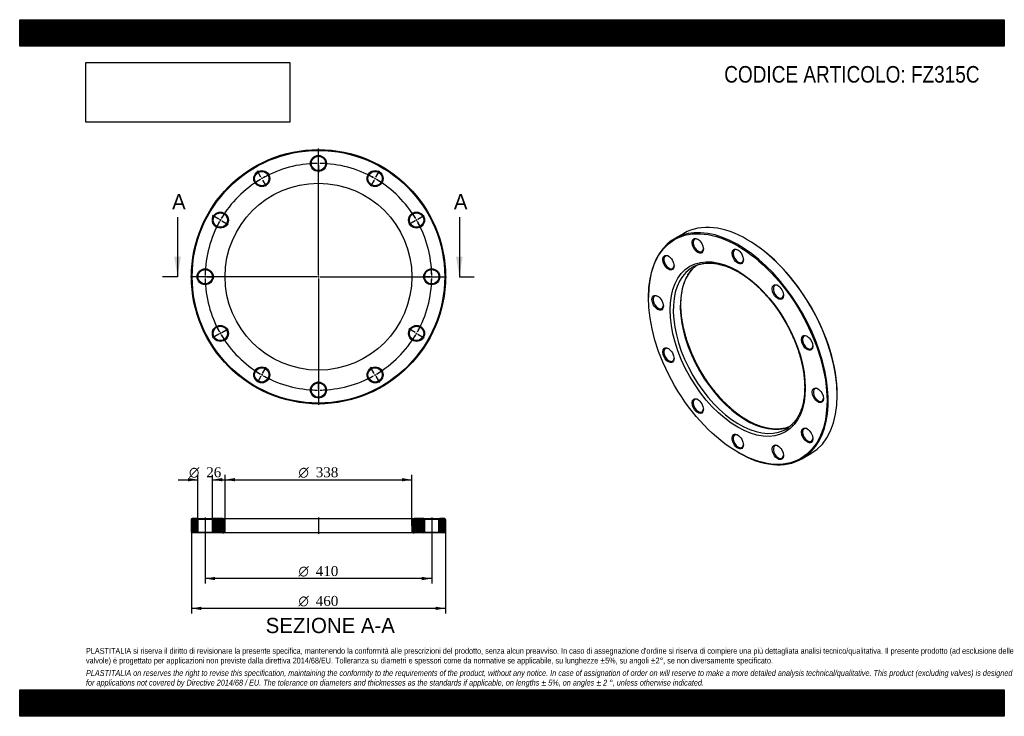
# Model space of a CAD drawing. Header units: millimetres. Extents: x 0 to 1782, y 0 to 1260.
import ezdxf
from ezdxf.enums import TextEntityAlignment as Align
from ezdxf.lldxf.tags import DXFTag

# ---------------------------------------------------------------- set-up
doc = ezdxf.new("R2010")
doc.units = ezdxf.units.MM
doc.header["$LTSCALE"] = 6
for name, color, linetype in [('Default', 7, 'Continuous'), ('DV2_Default', 7, 'Continuous'), ('DV3_Default', 7, 'Continuous'), ('FZ315C', 7, 'Continuous')]:
    doc.layers.add(name, color=color, linetype=linetype)
doc.styles.add('SEACAD_Solid_Edge_ANSI', font='seans.ttf')
doc.styles.add('SEACAD_Solid_Edge_ANSI1_Symbols', font='semeca1.ttf')
doc.styles.add('SEACAD_Times_New_Roman', font='times.ttf')
tags = doc.linetypes.add('CENTER2', pattern=[28.575, 19.05, -3.175, 3.175, -3.175]).pattern_tags.tags
tags[10:11] = [DXFTag(74, 4), DXFTag(75, 0), DXFTag(340, '0'), DXFTag(46, 0.0), DXFTag(50, 0.0), DXFTag(44, 0.0), DXFTag(45, 0.0)]
tags[8:9] = [DXFTag(74, 4), DXFTag(75, 0), DXFTag(340, '0'), DXFTag(46, 0.0), DXFTag(50, 0.0), DXFTag(44, 0.0), DXFTag(45, 0.0)]
tags[6:7] = [DXFTag(74, 4), DXFTag(75, 0), DXFTag(340, '0'), DXFTag(46, 0.0), DXFTag(50, 0.0), DXFTag(44, 0.0), DXFTag(45, 0.0)]
tags[4:5] = [DXFTag(74, 4), DXFTag(75, 0), DXFTag(340, '0'), DXFTag(46, 0.0), DXFTag(50, 0.0), DXFTag(44, 0.0), DXFTag(45, 0.0)]
picture_1 = doc.add_image_def('image1.jpg', size_in_pixel=(4302, 1260))

# ---------------------------------------------------------------- blocks, each defined once
blk = doc.blocks.new('SE')
at = {"layer": 'FZ315C', "color": 7, "linetype": 'Continuous'}
for p, q in [((1201.9, 873.5), (1185.6, 864.1)), ((1317.9, 861.5), (1316.9, 862.1)), ((1138, 758.8), (1138, 757.6)), ((1479.5, 580.4), (1479.5, 581.6)), ((1299.5, 477.7), (1300.6, 477.1)), ((1415.6, 465.7), (1431.9, 475.1))]:
    blk.add_line(p, q, dxfattribs=at)
for centre, major_axis, start_param, end_param in [((1316.9, 674.3), (-115, 199.2), 3.141593, 6.283185), ((1300.6, 664.9), (115, -199.2), 0, 3.926991), ((1228.1, 851.7), (-6.5, 11.3), 0, 3.870845), ((1228.1, 851.7), (-6.5, 11.3), 5.553933, 6.283185), ((1317.9, 674.9), (114.3, -197.9), 0.785398, 2.356194), ((1300.6, 832.3), (-6.5, 11.3), 0, 3.870845), ((1300.6, 832.3), (-6.5, 11.3), 5.553933, 6.283185), ((1175.1, 821.1), (-6.5, 11.3), 0, 3.870845), ((1175.1, 821.1), (-6.5, 11.3), 5.553933, 6.283185), ((1302.4, 665.9), (-84.5, 146.4), 0.056357, 3.091378), ((1315.1, 673.3), (84.5, -146.4), 3.212485, 6.21028), ((1302.4, 665.9), (-84.5, 146.4), 0, 0.056357), ((1302.4, 665.9), (-84.5, 146.4), 6.23072, 6.283185), ((1373.1, 768), (-6.5, 11.3), 0, 3.870845), ((1373.1, 768), (-6.5, 11.3), 5.553933, 6.283185), ((1155.6, 748.6), (-6.5, 11.3), 0, 3.870845), ((1155.6, 748.6), (-6.5, 11.3), 5.553933, 6.283185), ((1426.1, 676.1), (-6.5, 11.3), 0, 3.870845), ((1426.1, 676.1), (-6.5, 11.3), 5.553933, 6.283185), ((1175.1, 653.7), (-6.5, 11.3), 0, 3.870845), ((1175.1, 653.7), (-6.5, 11.3), 5.553933, 6.283185), ((1445.6, 581.2), (-6.5, 11.3), 0, 3.870845), ((1445.6, 581.2), (-6.5, 11.3), 5.553933, 6.283185), ((1228.1, 561.8), (-6.5, 11.3), 0, 3.870845), ((1228.1, 561.8), (-6.5, 11.3), 5.553933, 6.283185), ((1302.4, 665.9), (-84.5, 146.4), 3.091378, 3.193752), ((1426.1, 508.7), (-6.5, 11.3), 0, 3.870845), ((1426.1, 508.7), (-6.5, 11.3), 5.553933, 6.283185), ((1300.6, 497.5), (-6.5, 11.3), 0, 3.870845), ((1300.6, 497.5), (-6.5, 11.3), 5.553933, 6.283185), ((1373.1, 478.1), (-6.5, 11.3), 0, 3.870845), ((1373.1, 478.1), (-6.5, 11.3), 5.553933, 6.283185), ((1300.6, 664.9), (115, -199.2), 5.497787, 6.283185)]:
    blk.add_ellipse(centre, major_axis=major_axis, ratio=0.57735, start_param=start_param, end_param=end_param, dxfattribs=at)
for centre, major_axis in [((1299.5, 664.3), (-114.3, 197.9)), ((1227.1, 851.1), (7.3, -12.6)), ((1299.5, 664.3), (86.5, -149.8)), ((1299.5, 831.7), (7.3, -12.6)), ((1174, 820.5), (7.3, -12.6)), ((1372, 767.4), (7.3, -12.6)), ((1154.6, 748), (7.3, -12.6)), ((1425.1, 675.5), (7.3, -12.6)), ((1174, 653.1), (7.3, -12.6)), ((1444.5, 580.6), (7.3, -12.6)), ((1227.1, 561.2), (7.3, -12.6)), ((1425.1, 508.1), (7.3, -12.6)), ((1299.5, 496.9), (7.3, -12.6)), ((1372, 477.5), (7.3, -12.6))]:
    blk.add_ellipse(centre, major_axis=major_axis, ratio=0.57735, dxfattribs=at)
for points, knots in [([(1222.2, 814.5), (1223.1, 814.9), (1225, 815.8), (1228.5, 817), (1232.3, 818.1), (1236.3, 818.9), (1240.4, 819.5), (1244.6, 819.8), (1248.9, 819.9), (1253.2, 819.7), (1257.7, 819.2), (1262.2, 818.5), (1266.8, 817.5), (1271.5, 816.3), (1276.2, 814.8), (1280.9, 813.1), (1285.7, 811.2), (1290.6, 808.9), (1295.4, 806.5), (1300.3, 803.8), (1305.1, 800.9), (1310, 797.7), (1314.9, 794.4), (1319.7, 790.8), (1324.5, 787), (1329.3, 783), (1334, 778.7), (1338.7, 774.3), (1343.3, 769.8), (1347.9, 765), (1352.3, 760.1), (1356.7, 755), (1361, 749.7), (1365.2, 744.3), (1369.3, 738.8), (1373.3, 733.2), (1377.1, 727.4), (1380.8, 721.5), (1384.4, 715.6), (1387.9, 709.5), (1391.2, 703.4), (1394.3, 697.2), (1397.3, 691), (1400.2, 684.7), (1402.8, 678.4), (1405.3, 672), (1407.7, 665.7), (1409.8, 659.4), (1411.7, 653), (1413.5, 646.7), (1415.1, 640.4), (1416.5, 634.2), (1417.7, 628), (1418.7, 621.9), (1419.5, 615.9), (1420.1, 609.9), (1420.5, 604.1), (1420.7, 598.3), (1420.7, 592.7), (1420.5, 587.2), (1420.1, 581.9), (1419.6, 576.6), (1418.8, 571.6), (1417.8, 566.7), (1416.6, 562), (1415.3, 557.4), (1413.8, 553), (1412.1, 548.9), (1410.2, 544.9), (1408.1, 541.1), (1405.8, 537.5), (1403.4, 534.2), (1400.8, 531), (1398.1, 528.1), (1395.2, 525.4), (1392.7, 523.4), (1391.4, 522.5), (1390.9, 522.2)], [0, 0, 0, 0, 0.009837, 0.023632, 0.037401, 0.051136, 0.064831, 0.078485, 0.092098, 0.105675, 0.119218, 0.132733, 0.146226, 0.159701, 0.173161, 0.186612, 0.200056, 0.213496, 0.226934, 0.240372, 0.25381, 0.267249, 0.280691, 0.294135, 0.307582, 0.321033, 0.334487, 0.347944, 0.361405, 0.374868, 0.388334, 0.401803, 0.415274, 0.428747, 0.442222, 0.455698, 0.469175, 0.482654, 0.496132, 0.509611, 0.52309, 0.536569, 0.550046, 0.563523, 0.576998, 0.590471, 0.603943, 0.617412, 0.630879, 0.644343, 0.657803, 0.671261, 0.684715, 0.698165, 0.711611, 0.725054, 0.738493, 0.751928, 0.76536, 0.77879, 0.792218, 0.805646, 0.819074, 0.832505, 0.845941, 0.859384, 0.872839, 0.886309, 0.899798, 0.913313, 0.926858, 0.940439, 0.954058, 0.967719, 0.981423, 0.995165, 1, 1, 1, 1]), ([(1317.1, 535.5), (1316.2, 536), (1313.8, 537.4), (1309.6, 540), (1304.8, 543.3), (1300, 546.8), (1295.1, 550.5), (1290.3, 554.4), (1285.6, 558.5), (1280.9, 562.8), (1276.2, 567.3), (1271.7, 572), (1267.2, 576.9), (1262.7, 581.9), (1258.4, 587.1), (1254.2, 592.4), (1250, 597.8), (1246, 603.4), (1242.1, 609.1), (1238.3, 615), (1234.6, 620.9), (1231.1, 626.9), (1227.8, 633), (1224.5, 639.1), (1221.5, 645.4), (1218.6, 651.6), (1215.8, 657.9), (1213.2, 664.3), (1210.8, 670.6), (1208.6, 676.9), (1206.6, 683.3), (1204.7, 689.6), (1203.1, 695.9), (1201.6, 702.2), (1200.3, 708.4), (1199.2, 714.5), (1198.3, 720.6), (1197.6, 726.6), (1197.1, 732.4), (1196.8, 738.2), (1196.7, 743.9), (1196.8, 749.5), (1197.1, 754.9), (1197.6, 760.2), (1198.3, 765.3), (1199.2, 770.3), (1200.3, 775.1), (1201.5, 779.7), (1203, 784.2), (1204.6, 788.5), (1206.4, 792.5), (1208.4, 796.4), (1210.6, 800.1), (1212.9, 803.5), (1215.4, 806.8), (1218.1, 809.8), (1220.9, 812.6), (1223.2, 814.5), (1224.3, 815.4), (1224.5, 815.5)], [0, 0, 0, 0, 0.0092847, 0.0269657, 0.0446508, 0.0623392, 0.0800316, 0.0977281, 0.1154289, 0.1331341, 0.1508434, 0.1685568, 0.186274, 0.2039946, 0.2217185, 0.2394451, 0.2571742, 0.2749054, 0.2926382, 0.3103724, 0.3281074, 0.3458429, 0.3635786, 0.3813138, 0.3990482, 0.4167814, 0.4345129, 0.4522424, 0.4699694, 0.4876936, 0.5054146, 0.5231321, 0.5408456, 0.5585548, 0.5762595, 0.5939595, 0.6116545, 0.6293445, 0.6470296, 0.6647099, 0.682386, 0.7000583, 0.717728, 0.7353964, 0.7530648, 0.7707352, 0.7884105, 0.8060941, 0.8237902, 0.841504, 0.8592412, 0.8770083, 0.894812, 0.9126591, 0.9305555, 0.9485058, 0.9665118, 0.9845718, 0.9878403, 0.9878403, 0.9878403, 0.9878403]), ([(1393, 523.7), (1392.4, 523.4), (1390.4, 522.7), (1387.2, 521.6), (1383.3, 520.7), (1379.3, 520), (1375.2, 519.5), (1370.9, 519.3), (1366.6, 519.4), (1362.2, 519.7), (1357.7, 520.3), (1353.2, 521.1), (1348.5, 522.2), (1343.9, 523.5), (1339.1, 525.1), (1334.4, 526.9), (1329.5, 529), (1324.7, 531.3), (1320.5, 533.5), (1318.1, 534.9), (1317.1, 535.5)], [0.0318497, 0.0318497, 0.0318497, 0.0318497, 0.0625375, 0.1200858, 0.1775085, 0.2347761, 0.2918734, 0.3487986, 0.4055603, 0.4621743, 0.5186602, 0.5750392, 0.6313322, 0.6875582, 0.7437344, 0.7998755, 0.8559936, 0.9120986, 0.9681984, 1, 1, 1, 1])]:
    blk.add_open_spline(points, degree=3, knots=knots, dxfattribs=at)
blk = doc.blocks.new('SE1')
at = {"layer": 'Default', "color": 7, "linetype": 'CENTER2'}
for start, end in [(90.8385, 119.1615), (60.8385, 89.1615), (120.8385, 149.1615), (30.8385, 59.1615), (150.8385, 179.1615), (0.8385, 29.1615), (180.8385, 209.1615), (330.8385, 359.1615), (210.8385, 239.1615), (300.8385, 329.1615), (240.8385, 269.1615), (270.8385, 299.1615)]:
    blk.add_arc((540.7, 795.1), 205, start, end, dxfattribs=at)
at = {"layer": 'DV2_Default', "color": 7, "linetype": 'CENTER2'}
for p, q in [((540.7, 798.1), (540.7, 1026.9)), ((540.7, 1003.1), (540.7, 1016.4)), ((540.7, 998.6), (540.7, 1001.6)), ((436.7, 975.2), (430.1, 986.7)), ((540.7, 997.1), (540.7, 983.9)), ((644.7, 975.2), (651.3, 986.7)), ((439, 971.3), (437.5, 973.9)), ((439.7, 970), (446.3, 958.6)), ((641.7, 970), (635.1, 958.6)), ((642.5, 971.3), (644, 973.9)), ((360.6, 899.1), (349.1, 905.7)), ((364.5, 896.9), (361.9, 898.4)), ((365.8, 896.1), (377.2, 889.5)), ((715.6, 896.1), (704.2, 889.5)), ((716.9, 896.9), (719.5, 898.4)), ((720.8, 899.1), (732.3, 905.7)), ((537.7, 795.1), (309, 795.1)), ((332.7, 795.1), (319.5, 795.1)), ((337.2, 795.1), (334.2, 795.1)), ((338.7, 795.1), (352, 795.1)), ((542.2, 795.1), (539.2, 795.1)), ((540.7, 796.6), (540.7, 793.6)), ((540.7, 792.1), (540.7, 563.4)), ((543.7, 795.1), (772.5, 795.1)), ((742.7, 795.1), (729.5, 795.1)), ((742.7, 795.1), (731, 795.1)), ((744.2, 795.1), (747.2, 795.1)), ((744.2, 795.1), (747.2, 795.1)), ((748.7, 795.1), (760.5, 795.1)), ((748.7, 795.1), (762, 795.1)), ((365.8, 694.1), (377.2, 700.7)), ((715.6, 694.1), (704.2, 700.7)), ((360.6, 691.1), (349.1, 684.5)), ((364.5, 693.4), (361.9, 691.9)), ((716.9, 693.4), (719.5, 691.9)), ((720.8, 691.1), (732.3, 684.5)), ((439.7, 620.2), (446.3, 631.6)), ((641.7, 620.2), (635.1, 631.6)), ((436.7, 615), (430.1, 603.5)), ((439, 618.9), (437.5, 616.3)), ((540.7, 593.1), (540.7, 606.4)), ((642.5, 618.9), (644, 616.3)), ((644.7, 615), (651.3, 603.5)), ((540.7, 591.6), (540.7, 588.6)), ((540.7, 587.1), (540.7, 573.9))]:
    blk.add_line(p, q, dxfattribs=at)
for start, end in [(90.8385, 94.5417), (89.5808, 90.4192), (85.4583, 89.1615), (115.4583, 119.1615), (60.8385, 64.5417), (120.8385, 124.5417), (119.5808, 120.4192), (59.5808, 60.4192), (55.4583, 59.1615), (145.4583, 149.1615), (30.8385, 34.5417), (150.8385, 154.5417), (149.5808, 150.4192), (29.5808, 30.4192), (25.4583, 29.1615), (175.4583, 179.1615), (0.8385, 4.5417), (0.8385, 4.1225), (179.5808, 180.4192), (180.8385, 184.5417), (355.4583, 359.1615), (355.8775, 359.1615), (359.5808, 0.4192), (359.5808, 0.4192), (205.4583, 209.1615), (330.8385, 334.5417), (209.5808, 210.4192), (210.8385, 214.5417), (325.4583, 329.1615), (329.5808, 330.4192), (235.4583, 239.1615), (300.8385, 304.5417), (239.5808, 240.4192), (240.8385, 244.5417), (295.4583, 299.1615), (299.5808, 300.4192), (265.4583, 269.1615), (269.5808, 270.4192), (270.8385, 274.5417)]:
    blk.add_arc((540.7, 795.1), 205, start, end, dxfattribs=at)
at = {"layer": 'FZ315C', "color": 7, "linetype": 'Continuous'}
for centre, radius in [((540.7, 795.1), 230), ((540.7, 795.1), 228.5), ((540.7, 1000.1), 14.5), ((540.7, 1000.1), 13), ((438.2, 972.6), 14.5), ((438.2, 972.6), 13), ((643.2, 972.6), 14.5), ((643.2, 972.6), 13), ((540.7, 795.1), 169), ((363.2, 897.6), 14.5), ((363.2, 897.6), 13), ((718.2, 897.6), 14.5), ((718.2, 897.6), 13), ((335.7, 795.1), 14.5), ((335.7, 795.1), 13), ((745.7, 795.1), 14.5), ((745.7, 795.1), 13), ((363.2, 692.6), 14.5), ((363.2, 692.6), 13), ((718.2, 692.6), 14.5), ((718.2, 692.6), 13), ((438.2, 617.6), 14.5), ((438.2, 617.6), 13), ((643.2, 617.6), 14.5), ((643.2, 617.6), 13), ((540.7, 590.1), 14.5), ((540.7, 590.1), 13)]:
    blk.add_circle(centre, radius, dxfattribs=at)
blk = doc.blocks.new('SE3')
at = {"color": 7, "linetype": 'Continuous', "style": 'SEACAD_Solid_Edge_ANSI'}
blk.add_text('A', height=27.6, dxfattribs=at).set_placement((275.8, 944.5), align=Align.TOP_LEFT)
blk = doc.blocks.new('SE4')
at = {"color": 7, "linetype": 'Continuous', "style": 'SEACAD_Solid_Edge_ANSI'}
blk.add_text('A', height=27.6, dxfattribs=at).set_placement((785.8, 944.5), align=Align.TOP_LEFT)
blk = doc.blocks.new('SEANNOT_GROUP')
at = {"linetype": 'Continuous'}
blk.add_hatch(color=7, dxfattribs=at).paths.add_polyline_path([(279.7, 831.1), (285.7, 795.1), (291.7, 831.1)])
at = {"color": 7, "linetype": 'Continuous'}
blk.add_lwpolyline([(285.7, 903.1), (285.7, 795.1)], dxfattribs=at)
blk = doc.blocks.new('SEANNOT_GROUP1')
at = {"linetype": 'Continuous'}
blk.add_hatch(color=7, dxfattribs=at).paths.add_polyline_path([(789.7, 831.1), (795.7, 795.1), (801.7, 831.1)])
at = {"color": 7, "linetype": 'Continuous'}
blk.add_lwpolyline([(795.7, 903.1), (795.7, 795.1)], dxfattribs=at)
blk = doc.blocks.new('SE2')
at = {"layer": 'Default', "color": 7, "linetype": 'CENTER2'}
for p, q in [((285.7, 795.1), (258.7, 795.1)), ((795.7, 795.1), (822.7, 795.1))]:
    blk.add_line(p, q, dxfattribs=at)
at = {"layer": 'Default'}
for name in ['SE3', 'SE4', 'SEANNOT_GROUP', 'SEANNOT_GROUP1']:
    blk.add_blockref(name, (0, 0), dxfattribs=at)
blk = doc.blocks.new('SE5')
at = {"layer": 'FZ315C', "linetype": 'Continuous'}
h = blk.add_hatch(dxfattribs=at)
h.set_pattern_fill('LINE', scale=0.62992, angle=45, style=0)
h.paths.add_polyline_path([(321.2, 357.7), (312.2, 357.7), (310.7, 356.2), (310.7, 333.2), (312.2, 331.7), (321.2, 331.7), (322.7, 333.2), (322.7, 356.2)])
h = blk.add_hatch(dxfattribs=at)
h.set_pattern_fill('LINE', scale=0.62992, angle=45, style=0)
edge = h.paths.add_edge_path()
edge.add_line((350.2, 331.7), (367.7, 331.7))
edge.add_arc((367.7, 335.7), 4, 270, 360)
edge.add_line((371.7, 335.7), (371.7, 353.7))
edge.add_arc((367.7, 353.7), 4, 0, 90)
edge.add_line((367.7, 357.7), (350.2, 357.7))
edge.add_line((350.2, 357.7), (348.7, 356.2))
edge.add_line((348.7, 356.2), (348.7, 333.2))
edge.add_line((348.7, 333.2), (350.2, 331.7))
h = blk.add_hatch(dxfattribs=at)
h.set_pattern_fill('LINE', scale=0.62992, angle=45, style=0)
edge = h.paths.add_edge_path()
edge.add_line((732.7, 333.2), (732.7, 356.2))
edge.add_line((732.7, 356.2), (731.2, 357.7))
edge.add_line((731.2, 357.7), (713.7, 357.7))
edge.add_arc((713.7, 353.7), 4, 90, 180)
edge.add_line((709.7, 353.7), (709.7, 335.7))
edge.add_arc((713.7, 335.7), 4, 180, 270)
edge.add_line((713.7, 331.7), (731.2, 331.7))
edge.add_line((731.2, 331.7), (732.7, 333.2))
h = blk.add_hatch(dxfattribs=at)
h.set_pattern_fill('LINE', scale=0.62992, angle=45, style=0)
h.paths.add_polyline_path([(758.7, 356.2), (758.7, 333.2), (760.2, 331.7), (769.2, 331.7), (770.7, 333.2), (770.7, 356.2), (769.2, 357.7), (760.2, 357.7)])
at = {"layer": 'DV3_Default', "color": 7, "linetype": 'CENTER2'}
for p, q in [((335.7, 359.5), (335.7, 330)), ((540.7, 359.5), (540.7, 330)), ((745.7, 359.5), (745.7, 330))]:
    blk.add_line(p, q, dxfattribs=at)
at = {"layer": 'FZ315C', "color": 7, "linetype": 'Continuous'}
for p, q in [((312.2, 357.7), (310.7, 356.2)), ((321.2, 357.7), (312.2, 357.7)), ((321.2, 357.7), (350.2, 357.7)), ((321.2, 357.7), (322.7, 356.2)), ((348.7, 356.2), (350.2, 357.7)), ((367.7, 357.7), (350.2, 357.7)), ((367.7, 357.7), (713.7, 357.7)), ((731.2, 357.7), (713.7, 357.7)), ((731.2, 357.7), (760.2, 357.7)), ((731.2, 357.7), (732.7, 356.2)), ((758.7, 356.2), (760.2, 357.7)), ((769.2, 357.7), (760.2, 357.7)), ((770.7, 356.2), (769.2, 357.7)), ((310.7, 333.2), (310.7, 356.2)), ((348.7, 356.2), (322.7, 356.2)), ((322.7, 356.2), (322.7, 333.2)), ((348.7, 333.2), (348.7, 356.2)), ((371.7, 335.7), (371.7, 353.7)), ((709.7, 353.7), (709.7, 335.7)), ((758.7, 356.2), (732.7, 356.2)), ((732.7, 356.2), (732.7, 333.2)), ((758.7, 333.2), (758.7, 356.2)), ((770.7, 356.2), (770.7, 333.2)), ((310.7, 333.2), (312.2, 331.7)), ((321.2, 331.7), (312.2, 331.7)), ((322.7, 333.2), (321.2, 331.7)), ((350.2, 331.7), (321.2, 331.7)), ((322.7, 333.2), (348.7, 333.2)), ((350.2, 331.7), (348.7, 333.2)), ((367.7, 331.7), (350.2, 331.7)), ((713.7, 331.7), (367.7, 331.7)), ((731.2, 331.7), (713.7, 331.7)), ((732.7, 333.2), (731.2, 331.7)), ((760.2, 331.7), (731.2, 331.7)), ((732.7, 333.2), (758.7, 333.2)), ((760.2, 331.7), (758.7, 333.2)), ((769.2, 331.7), (760.2, 331.7)), ((769.2, 331.7), (770.7, 333.2))]:
    blk.add_line(p, q, dxfattribs=at)
for centre, start, end in [((367.7, 353.7), 0, 90), ((713.7, 353.7), 90, 180), ((367.7, 335.7), 270, 0), ((713.7, 335.7), 180, 270)]:
    blk.add_arc(centre, 4, start, end, dxfattribs=at)
blk = doc.blocks.new('GDimGGroup')
at = {"layer": 'Default', "linetype": 'Continuous'}
for points in [[(353.7, 246.2), (353.7, 252.2), (335.7, 249.2)], [(727.7, 246.2), (745.7, 249.2), (727.7, 252.2)]]:
    blk.add_hatch(color=7, dxfattribs=at).paths.add_polyline_path(points)
at = {"layer": 'Default', "color": 7, "linetype": 'Continuous'}
for p, q in [((335.7, 331.7), (335.7, 240.2)), ((745.7, 331.7), (745.7, 240.2)), ((745.7, 249.2), (335.7, 249.2))]:
    blk.add_line(p, q, dxfattribs=at)
for s, style, p in [('O', 'SEACAD_Solid_Edge_ANSI1_Symbols', (504.6, 271.7)), ('410', 'SEACAD_Times_New_Roman', (535.9, 271.7))]:
    blk.add_text(s, height=18, dxfattribs=dict(at, style=style)).set_placement(p, align=Align.TOP_LEFT)
blk = doc.blocks.new('GDimGGroup1')
at = {"layer": 'Default', "linetype": 'Continuous'}
for points in [[(389.7, 430.9), (371.7, 427.9), (389.7, 424.9)], [(691.7, 430.9), (691.7, 424.9), (709.7, 427.9)]]:
    blk.add_hatch(color=7, dxfattribs=at).paths.add_polyline_path(points)
at = {"layer": 'Default', "color": 7, "linetype": 'Continuous'}
for p, q in [((371.7, 344.7), (371.7, 436.9)), ((371.7, 427.9), (709.7, 427.9)), ((709.7, 344.7), (709.7, 436.9))]:
    blk.add_line(p, q, dxfattribs=at)
for s, style, p in [('O', 'SEACAD_Solid_Edge_ANSI1_Symbols', (504.6, 450.4)), ('338', 'SEACAD_Times_New_Roman', (535.9, 450.4))]:
    blk.add_text(s, height=18, dxfattribs=dict(at, style=style)).set_placement(p, align=Align.TOP_LEFT)
blk = doc.blocks.new('GDimGGroup2')
at = {"layer": 'Default', "linetype": 'Continuous'}
for points in [[(304.7, 430.9), (304.7, 424.9), (322.7, 427.9)], [(366.7, 430.9), (348.7, 427.9), (366.7, 424.9)]]:
    blk.add_hatch(color=7, dxfattribs=at).paths.add_polyline_path(points)
at = {"layer": 'Default', "color": 7, "linetype": 'Continuous'}
for p, q in [((286.7, 427.9), (322.7, 427.9)), ((322.7, 344.7), (322.7, 436.9)), ((348.7, 344.7), (348.7, 436.9)), ((348.7, 427.9), (384.7, 427.9))]:
    blk.add_line(p, q, dxfattribs=at)
for s, style, p in [('O', 'SEACAD_Solid_Edge_ANSI1_Symbols', (306.4, 450.4)), ('26', 'SEACAD_Times_New_Roman', (337.7, 450.4))]:
    blk.add_text(s, height=18, dxfattribs=dict(at, style=style)).set_placement(p, align=Align.TOP_LEFT)
blk = doc.blocks.new('GDimGGroup3')
at = {"layer": 'Default', "linetype": 'Continuous'}
for points in [[(328.7, 192.2), (328.7, 198.2), (310.7, 195.2)], [(752.7, 192.2), (770.7, 195.2), (752.7, 198.2)]]:
    blk.add_hatch(color=7, dxfattribs=at).paths.add_polyline_path(points)
at = {"layer": 'Default', "color": 7, "linetype": 'Continuous'}
for p, q in [((310.7, 344.7), (310.7, 186.2)), ((770.7, 344.7), (770.7, 186.2)), ((770.7, 195.2), (310.7, 195.2))]:
    blk.add_line(p, q, dxfattribs=at)
for s, style, p in [('O', 'SEACAD_Solid_Edge_ANSI1_Symbols', (504.6, 217.7)), ('460', 'SEACAD_Times_New_Roman', (535.9, 217.7))]:
    blk.add_text(s, height=18, dxfattribs=dict(at, style=style)).set_placement(p, align=Align.TOP_LEFT)

msp = doc.modelspace()

# ---------------------------------------------------------------- hatches: boundary and pattern name
at = {"layer": 'Default', "linetype": 'Continuous'}
h = msp.add_hatch(dxfattribs=at)
h.set_pattern_fill('LINE', scale=0.629921, angle=45, style=0)
h.paths.add_polyline_path([(1782, 1212), (1782, 1260), (0, 1260), (0, 1212)])
for points in [[(1782, 1212), (1782, 1260), (0, 1260), (0, 1212)], [(1782, 0), (1782, 48), (0, 48), (0, 0)]]:
    msp.add_hatch(color=7, dxfattribs=at).paths.add_polyline_path(points)
h = msp.add_hatch(dxfattribs=at)
h.set_pattern_fill('LINE', scale=0.629921, angle=45, style=0)
h.paths.add_polyline_path([(1782, 0), (1782, 48), (0, 48), (0, 0)])

# ---------------------------------------------------------------- linework, layer by layer
at = {"layer": 'Default', "color": 7, "linetype": 'Continuous'}
for p, q in [((0, 1260), (1782, 1260)), ((0, 1212), (0, 1260)), ((1782, 1260), (1782, 1212)), ((1782, 1212), (0, 1212)), ((0, 48), (1782, 48)), ((0, 0), (0, 48)), ((1782, 48), (1782, 0)), ((1782, 0), (0, 0))]:
    msp.add_line(p, q, dxfattribs=at)

# ---------------------------------------------------------------- block references
at = {"layer": 'Default'}
for name in ['SE1', 'SE2', 'SE', 'GDimGGroup2', 'GDimGGroup1', 'SE5', 'GDimGGroup3', 'GDimGGroup']:
    msp.add_blockref(name, (0, 0), dxfattribs=at)

# ---------------------------------------------------------------- texts
at = {"layer": 'Default', "color": 7, "linetype": 'Continuous', "style": 'SEACAD_Solid_Edge_ANSI'}
msp.add_text('SEZIONE A-A', height=27.6, dxfattribs=at).set_placement((445.2, 178.1), align=Align.TOP_LEFT)
at = {"layer": 'Default', "attachment_point": 1}
for s, insert, char_height, width in [('{\\fArial Narrow|b0||i0||c0|p34;\\C7;\\H30.;\\W1.;CODICE ARTICOLO: FZ315C}', (1275.1, 1176.2), 30, 475.798), ("{\\fArial Narrow|b0||i0||c0|p34;\\C7;\\H10.5;\\W1.;PLASTITALIA si riserva il diritto di revisionare la presente specifica, mantenendo la conformità alle prescrizioni del prodotto, senza alcun preavviso. In caso di assegnazione d'ordine si riserva di compiere una più dettagliata analisi tecnico/qualitativa. Il presente prodotto (ad esclusione delle \\P}{\\fArial Narrow|b0||i0||c0|p34;\\C7;\\H10.5;\\W1.;valvole) è progettato per applicazioni non previste dalla direttiva 2014/68/EU. Tolleranza su diametri e spessori come da normative se applicabile, su lunghezze ±5%, su angoli ±2°, se non diversamente specificato.\\P}{\\fArial Narrow|b0||i0||c0|p34;\\C7;\\H3.;\\W1.;   \\P}{\\fArial Narrow|b0||i1||c0|p34;\\C7;\\H10.5;\\W1.;PLASTITALIA on reserves the right to revise this specification, maintaining the conformity to the requirements of the product, without any notice. In case of assignation of order on will reserve to make a more detailed analysis technical/qualitative. This product (excluding valves) is designed \\P}{\\fArial Narrow|b0||i1||c0|p34;\\C7;\\H10.5;\\W1.;for applications not covered by Directive 2014/68 / EU. The tolerance on diameters and thicknesses as the standards if applicable, on lengths ± 5%, on angles ± 2 °, unless otherwise indicated.\\P}", (120, 123.6), 10.5, 1542)]:
    msp.add_mtext(s, dxfattribs=dict(at, insert=insert, char_height=char_height, width=width))

# ---------------------------------------------------------------- pictures from other files: only their frames are drawn
image = msp.add_image(picture_1, insert=(120, 1074.6), size_in_units=(368.7, 108))
image.dxf.flags = 7

doc.saveas('drawing.dxf')
